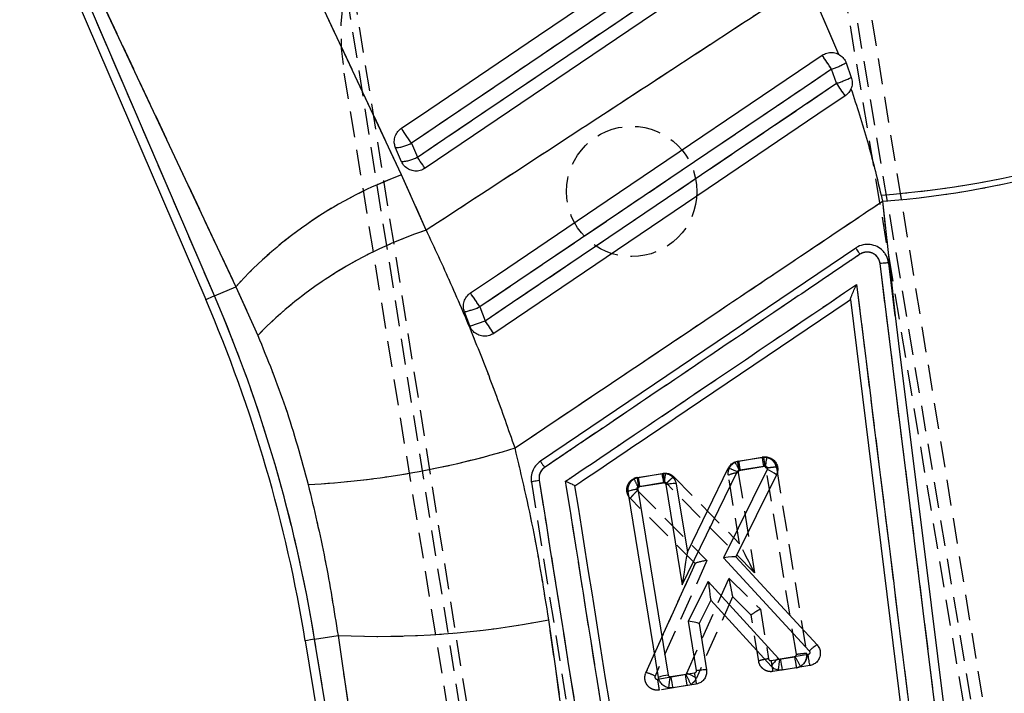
# Model space of a CAD drawing. Extents: x 15 to 185, y 7 to 146.
# Tile 32 of 39: x 76 to 100, y 112 to 129. Entities that reach past the tile are written whole.
import ezdxf

# ---------------------------------------------------------------- set-up
doc = ezdxf.new("R2010")
doc.units = 0
doc.header["$LTSCALE"] = 0.5
doc.linetypes.add('HIDDEN', pattern=[1.905, 1.27, -0.635])
doc.layers.get('0').update_dxf_attribs({"linetype": 'CONTINUOUS'})
doc.styles.add('SLDTEXTSTYLE0', font='TXT', dxfattribs={"width": 0.75})
doc.dimstyles.new('SLDDIMSTYLE0', dxfattribs={"dimtxt": 1.75, "dimasz": 1.651, "dimexe": 0, "dimexo": 0.0625, "dimgap": 0.4375, "dimtad": 1, "dimdec": 0, "dimrnd": 1e-09, "dimzin": 12, "dimtxsty": 'SLDTEXTSTYLE0', "dimsah": 1, "dimcen": 0.09, "dimazin": 3, "dimtfac": 1, "dimtdec": 0, "dimtofl": 0, "dimtmove": 0, "dimatfit": 3, "dimtolj": 1, "dimtzin": 12})

# ---------------------------------------------------------------- blocks, each defined once
blk = doc.blocks.new('_D_5')
at = {"color": 179, "linetype": 'CONTINUOUS'}
for p, q in [((88.311, 146.402), (112.409, 146.402)), ((111.909, 65.858), (111.909, 146.402)), ((96.761, 65.858), (112.409, 65.858))]:
    blk.add_line(p, q, dxfattribs=at)
for points in [[(111.909, 146.402), (111.655, 144.751), (112.163, 144.751)], [(111.909, 65.858), (112.163, 67.509), (111.655, 67.509)]]:
    blk.add_solid(points, dxfattribs=at)
at = {"color": 179, "linetype": 'CONTINUOUS', "insert": (109.653, 101.515, 0.1), "char_height": 1.75, "attachment_point": 1, "rotation": 90, "style": 'SLDTEXTSTYLE0'}
blk.add_mtext('79', dxfattribs=at)

msp = doc.modelspace()

# ---------------------------------------------------------------- linework, layer by layer
at = {"color": 7, "linetype": 'HIDDEN'}
for p, q in [((90.9861, 85.8839), (82.5301, 139.1815)), ((82.362, 139.0669), (90.7819, 85.8917)), ((80.6108, 122.2455), (76.0853, 132.7803)), ((76.3326, 132.7082), (81.1327, 122.4697)), ((103.0617, 87.8496), (95.5978, 132.553)), ((103.2529, 87.9218), (95.853, 132.1585)), ((95.1573, 129.972), (95.9198, 128.1784)), ((102.5133, 93.5996), (96.6193, 129.8016)), ((95.875, 127.4649), (95.7522, 127.8107)), ((83.7883, 127.7126), (89.6823, 91.5106)), ((85.4442, 125.9937), (85.5912, 125.6516)), ((85.8082, 123.8588), (85.201, 125.2169)), ((96.9648, 124.72), (96.9985, 124.5686)), ((96.9985, 124.5686), (97.312, 121.7561)), ((99.0564, 106.0066), (96.941, 123.0392)), ((80.6108, 122.2455), (81.1327, 122.4697)), ((81.1327, 122.4697), (81.6723, 121.2769)), ((87.1229, 121.9756), (87.2517, 121.6339)), ((93.4699, 118.1903), (93.3846, 118.1631)), ((93.4699, 118.1903), (94.0469, 118.2844)), ((90.9814, 117.7847), (91.618, 117.8884)), ((93.4605, 117.9034), (93.8604, 115.4441)), ((94.0815, 118.059), (93.5043, 117.965)), ((94.8867, 113.4475), (94.1442, 118.0135)), ((94.3964, 118.0328), (94.3964, 118.0327)), ((94.3964, 118.0327), (95.1391, 113.4659)), ((88.3856, 117.6731), (92.4584, 92.0362)), ((90.9814, 117.7847), (90.9021, 117.7603)), ((91.6526, 117.6631), (91.0159, 117.5593)), ((93.8604, 115.4441), (91.7009, 117.6469)), ((91.8844, 117.8011), (93.4929, 116.1603)), ((93.4928, 116.1605), (93.2194, 117.8419)), ((90.9878, 117.4671), (92.6938, 115.7509)), ((91.9385, 117.6333), (91.9385, 117.6333)), ((90.8158, 117.2698), (90.8157, 117.2699)), ((92.4009, 115.6751), (90.8158, 117.2698)), ((92.6938, 115.7509), (91.4188, 112.9132)), ((91.1964, 112.9942), (92.4014, 115.6763)), ((92.4009, 115.6751), (91.1964, 112.9942)), ((92.199, 112.979), (93.2328, 115.3143)), ((93.2328, 115.3143), (94.0057, 114.5506)), ((93.3204, 114.8605), (92.4332, 112.8564)), ((93.7776, 114.4087), (93.3204, 114.8605)), ((94.0057, 114.5506), (94.203, 113.3369)), ((93.9619, 113.275), (93.7775, 114.4093)), ((83.0678, 113.8143), (83.642, 113.9078)), ((87.076, 89.1955), (83.0678, 113.8143)), ((94.2654, 113.2909), (94.8427, 113.385)), ((94.8883, 113.1168), (94.3112, 113.0227)), ((94.8883, 113.1168), (94.9864, 113.1509)), ((91.477, 112.8364), (92.1588, 112.9475)), ((92.2044, 112.6793), (91.5228, 112.5682))]:
    msp.add_line(p, q, dxfattribs=at)
at = {"color": 7, "linetype": 'CONTINUOUS'}
for p, q in [((75.8327, 132.7824), (80.3983, 122.1542)), ((80.6108, 122.2455), (76.0853, 132.7803)), ((76.3326, 132.7082), (81.1327, 122.4697)), ((95.1573, 129.972), (95.9198, 128.1784)), ((95.875, 127.4649), (95.7522, 127.8107)), ((96.1059, 127.9684), (96.2348, 127.6095)), ((85.2003, 125.5406), (85.0534, 125.8828)), ((85.4442, 125.9937), (85.5912, 125.6516)), ((85.8082, 123.8588), (85.201, 125.2169)), ((96.9648, 124.72), (96.9985, 124.5686)), ((96.9985, 124.5686), (97.312, 121.7561)), ((96.3416, 123.4195), (88.6061, 118.1852)), ((99.0564, 106.0066), (96.941, 123.0392)), ((97.312, 121.7561), (97.1514, 123.0496)), ((80.6108, 122.2455), (81.1327, 122.4697)), ((81.1327, 122.4697), (81.6723, 121.2769)), ((96.2115, 122.1564), (96.2116, 122.1557)), ((96.2116, 122.1557), (99.7303, 93.7727)), ((86.875, 121.5067), (86.7433, 121.8528)), ((87.1229, 121.9756), (87.2517, 121.6339)), ((93.4423, 118.1855), (94.079, 118.289)), ((94.079, 118.289), (94.162, 118.291)), ((91.0133, 117.7905), (91.5904, 117.8843)), ((91.5904, 117.8843), (91.6798, 117.8855)), ((92.087, 115.1554), (93.4361, 117.9291)), ((92.2125, 115.9521), (93.2174, 118.0181)), ((94.1697, 117.9855), (93.0961, 115.8164)), ((93.4784, 117.9604), (94.1138, 118.0637)), ((91.0487, 117.5653), (91.6252, 117.659)), ((94.3994, 117.8532), (93.402, 115.8381)), ((91.506, 112.8744), (90.7616, 117.4409)), ((91.7471, 112.9361), (91.0028, 117.5023)), ((91.6861, 117.6148), (92.087, 115.1554)), ((91.9385, 117.6333), (92.2125, 115.9521)), ((93.0961, 115.8164), (95.2047, 113.5303)), ((93.402, 115.8381), (95.3947, 113.6777)), ((92.7234, 115.2314), (92.2326, 114.262)), ((94.4445, 113.3446), (92.7234, 115.2314)), ((92.7884, 114.7739), (92.4981, 114.2004)), ((94.2654, 113.1547), (92.7884, 114.7739)), ((92.7884, 114.7739), (92.7884, 114.7739)), ((92.2326, 114.262), (92.4305, 113.0481)), ((92.4981, 114.2004), (92.6829, 113.0667)), ((82.8395, 113.7772), (86.8749, 88.9909)), ((83.0678, 113.8143), (83.642, 113.9078)), ((87.076, 89.1955), (83.0678, 113.8143)), ((95.173, 113.4381), (94.4924, 113.3274)), ((94.5386, 113.0593), (94.4416, 113.0593)), ((95.2203, 113.1702), (94.5386, 113.0593)), ((92.3847, 112.9847), (91.8083, 112.891)), ((91.8546, 112.6229), (91.7507, 112.6241)), ((92.4317, 112.7167), (91.8546, 112.6229))]:
    msp.add_line(p, q, dxfattribs=at)
at = {"color": 7, "linetype": 'CONTINUOUS', "flags": 128}
for points in [[(85.201, 125.2169), (80.9634, 134.2529), (80.3994, 135.4552)], [(85.1966, 126.3595), (85.8691, 126.8147), (88.5588, 128.6353), (93.5077, 131.9852)], [(93.7552, 131.6195), (93.0828, 131.1643), (90.3931, 129.3436), (85.4442, 125.9937)], [(85.5912, 125.6516), (86.2636, 126.1067), (88.9533, 127.9274), (93.9543, 131.3126)], [(94.1394, 131.0392), (93.467, 130.584), (90.7772, 128.7633), (85.7763, 125.3782)], [(86.8913, 122.317), (87.5534, 122.765), (90.2436, 124.5849), (95.5194, 128.1539)], [(95.7522, 127.8107), (95.0795, 127.3559), (92.3889, 125.5365), (87.1229, 121.9756)], [(87.2517, 121.6339), (87.9244, 122.0887), (90.615, 123.9081), (95.875, 127.4649)], [(96.0833, 127.1559), (95.4154, 126.7041), (92.7253, 124.884), (87.4615, 121.3227)], [(85.4442, 125.9937), (85.4071, 126.0486), (85.3698, 126.1036), (85.3334, 126.1574), (85.2989, 126.2084), (85.2672, 126.2553), (85.239, 126.2968), (85.2153, 126.3319), (85.1966, 126.3595)], [(85.7763, 125.3782), (85.7705, 125.3866), (85.7589, 125.4039), (85.7415, 125.4295), (85.7191, 125.4627), (85.692, 125.5026), (85.6611, 125.5483), (85.6272, 125.5984), (85.5912, 125.6516)], [(97.312, 121.7561), (97.3962, 121.0776), (98.1935, 114.652), (99.2642, 106.0168)], [(92.498, 114.2009), (92.4981, 114.2005), (92.4981, 114.2004)]]:
    msp.add_lwpolyline(points, dxfattribs=at)
at = {"color": 7, "linetype": 'HIDDEN', "flags": 128}
for points in [[(85.201, 125.2169), (80.9634, 134.2529), (80.3994, 135.4552)], [(93.7552, 131.6195), (93.0828, 131.1643), (90.3931, 129.3436), (85.4442, 125.9937)], [(85.5912, 125.6516), (86.2636, 126.1067), (88.9533, 127.9274), (93.9543, 131.3126)], [(95.7522, 127.8107), (95.0795, 127.3559), (92.3889, 125.5365), (87.1229, 121.9756)], [(87.2517, 121.6339), (87.9244, 122.0887), (90.615, 123.9081), (95.875, 127.4649)], [(85.4442, 125.9937), (85.4071, 126.0486), (85.3698, 126.1036), (85.3334, 126.1574), (85.2989, 126.2084), (85.2672, 126.2553), (85.239, 126.2968), (85.2153, 126.3319), (85.1966, 126.3595)], [(85.7763, 125.3782), (85.7705, 125.3866), (85.7589, 125.4039), (85.7415, 125.4295), (85.7191, 125.4627), (85.692, 125.5026), (85.6611, 125.5483), (85.6272, 125.5984), (85.5912, 125.6516)]]:
    msp.add_lwpolyline(points, dxfattribs=at)
at = {"color": 8, "linetype": 'CONTINUOUS', "flags": 128}
for points in [[(80.6108, 122.2455), (80.518, 122.2056), (80.4515, 122.177), (80.4116, 122.1599), (80.3983, 122.1542)], [(83.0678, 113.8143), (82.9681, 113.7981), (82.8967, 113.7865), (82.8538, 113.7795), (82.8395, 113.7772)]]:
    msp.add_lwpolyline(points, dxfattribs=at)
at = {"color": 7, "linetype": 'HIDDEN'}
msp.add_circle((90.8466, 124.8091), 1.6, dxfattribs=at)
for centre, radius, start, end in [((89.7103, 128.6768), 6, 99.24709, 189.24709), ((-10.3315, 56.1224), 128.035, 34.049703, 34.235279), ((95.0922, 129.7672), 2.0648, 288.63933, 299.40082), ((95.056, 130.0224), 2.6854, 287.75726, 296.03773), ((32.0583, 84.2079), 77.0957, 33.853714, 34.130679), ((84.9686, 126.9253), 1.046, 274.64859, 297.04617), ((85.1156, 126.5832), 1.046, 274.64809, 297.04577), ((95.1618, 148.5473), 23.8954, 274.32721, 285.94016), ((95.3812, 146.4586), 21.9496, 274.22549, 286.83488), ((88.7739, 115.5399), 10.3155, 110.26525, 137.79513), ((89.041, 114.0769), 10.3022, 108.28793, 135.66331), ((47.5062, 108.0246), 36.0298, 9.24709, 23.24709), ((-4.9233, 59.7821), 111.088, 34.045966, 34.258761), ((86.1624, 124.2959), 2.5113, 283.37373, 292.48618), ((86.0092, 124.6936), 3.3024, 285.19836, 292.10186), ((29.6517, 82.5828), 69.5899, 33.827134, 34.136085), ((81.8538, 138.4261), 20.8364, 272.9039, 287.11053), ((90.6667, 116.633), 3.119, 25.18339, 29.37893), ((99.946, 119.0648), 6.535, 187.69073, 189.68952), ((100.563, 119.17), 6.576, 187.74007, 189.72638), ((98.1322, 118.7738), 6.5741, 187.7397, 189.72665), ((93.5153, 117.1854), 0.7201, 94.36627, 114.26803), ((93.5128, 117.9125), 0.0531, 99.21883, 116.28835), ((91.03, 117.4853), 0.3033, 99.22692, 114.94711), ((87.8629, 116.1452), 3.4417, 24.18714, 27.98782), ((97.4598, 118.6606), 6.5374, 187.70002, 189.69809), ((91.0244, 117.5067), 0.0533, 99.22692, 114.30999), ((84.6146, 135.5627), 21.6767, 267.42856, 281.16146), ((102.5109, 114.5619), 8.3429, 188.76303, 190.63149), ((94.8347, 113.4347), 0.0504, 279.19246, 299.61191), ((102.9915, 114.6308), 8.2435, 188.692, 190.58296), ((92.1225, 111.7906), 3.1705, 25.40574, 30.31387), ((94.8403, 113.4133), 0.3004, 279.19246, 299.11761), ((91.0188, 112.1603), 0.8525, 62.01807, 77.97997), ((99.7227, 114.1075), 8.3431, 188.7632, 190.63159), ((92.1507, 112.9975), 0.0507, 279.20493, 298.02514), ((100.3271, 114.1983), 8.2634, 188.70575, 190.59217), ((92.1492, 113.001), 0.0545, 297.71323, 336.13896), ((89.1265, 111.2706), 3.4815, 24.42327, 28.8945), ((91.8645, 112.0551), 0.9826, 54.63525, 70.09773), ((92.1548, 112.9796), 0.3045, 297.71324, 336.12596)]:
    msp.add_arc(centre, radius, start, end, dxfattribs=at)
at = {"color": 7, "linetype": 'CONTINUOUS'}
for centre, radius, start, end in [((-10.3315, 56.1224), 128.035, 34.049703, 34.235279), ((95.0922, 129.7672), 2.0648, 288.63933, 299.40082), ((95.056, 130.0224), 2.6854, 287.75726, 296.03773), ((32.0583, 84.2079), 77.0957, 33.853714, 34.130679), ((84.9686, 126.9253), 1.046, 274.64859, 297.04617), ((85.1156, 126.5832), 1.046, 274.64809, 297.04577), ((95.1618, 148.5473), 23.8954, 274.32721, 285.94016), ((95.3812, 146.4586), 21.9496, 274.22549, 286.83488), ((88.7739, 115.5399), 10.3155, 110.26525, 137.79513), ((89.041, 114.0769), 10.3022, 108.28793, 135.66331), ((47.5062, 108.0246), 36.0298, 9.24709, 23.24709), ((-4.9233, 59.7821), 111.088, 34.045966, 34.258761), ((47.5062, 108.0246), 35.7985, 9.24709, 23.24709), ((86.1624, 124.2959), 2.5113, 283.37373, 292.48618), ((86.0092, 124.6936), 3.3024, 285.19836, 292.10186), ((29.6517, 82.5828), 69.5899, 33.827134, 34.136085), ((81.8538, 138.4261), 20.8364, 272.9039, 287.11053), ((100.6405, 119.1868), 6.6226, 187.79154, 189.76389), ((98.1729, 118.7875), 6.6442, 187.81292, 189.77881), ((94.1222, 118.0123), 0.0521, 84.92416, 99.29884), ((93.7791, 117.0421), 1.0211, 52.5944, 67.50991), ((91.6336, 117.608), 0.0517, 82.50181, 99.31513), ((92.1613, 115.9765), 0.0568, 333.56452, 334.51794), ((93.4214, 115.8569), 0.027, 221.37735, 224.19564), ((84.6146, 135.5627), 21.6767, 267.42856, 281.16146), ((94.9713, 112.6684), 0.8572, 127.92086, 145.43635), ((94.4848, 113.3813), 0.0545, 222.36823, 261.01709), ((94.4844, 113.3758), 0.049, 260.41966, 279.34131), ((102.8644, 114.6316), 8.473, 188.8545, 190.69428), ((91.8022, 112.2181), 0.7201, 94.38673, 114.29082), ((93.5734, 112.4828), 1.8281, 167.09367, 175.56909), ((91.8004, 112.9388), 0.0485, 259.26939, 279.36618), ((100.218, 114.2051), 8.5118, 188.88158, 190.71298)]:
    msp.add_arc(centre, radius, start, end, dxfattribs=at)
for centre, major_axis, ratio, start_param, end_param in [((84.2156, 123.9537), (-6.1491, 17.3657), 0.9895709, 4.4756876, 4.9438751), ((92.0926, 115.1339), (0.1199, 0.8177), 0.0104766, 0.0330184, 1.5461301), ((93.1017, 115.7949), (0.2999, 0.0431), 0.0726158, 0.0498859, 1.5790594), ((92.729, 115.21), (-0.0594, 0.4361), 0.0060594, 1.5208272, 3.1328125), ((92.2382, 114.2406), (0.2598, -0.0402), 0.0773217, 0.025198, 1.6043476)]:
    msp.add_ellipse(centre, major_axis=major_axis, ratio=ratio, start_param=start_param, end_param=end_param, dxfattribs=at)
at = {"color": 7, "linetype": 'HIDDEN'}
for centre, major_axis, ratio, start_param, end_param in [((84.2156, 123.9537), (-6.1491, 17.3657), 0.9895709, 4.4756876, 4.9438751), ((93.866, 115.4227), (-0.3732, 0.7377), 0.0056456, 4.7385756, 6.2653879), ((92.6994, 115.7294), (0.2981, 0.0543), 0.0728729, 1.5763433, 3.0915304), ((93.2384, 115.2929), (-0.082, 0.4324), 0.0034584, 1.5205816, 3.1365814), ((94.0113, 114.5292), (0.2336, 0.1205), 0.0822269, 1.5523886, 3.1147969)]:
    msp.add_ellipse(centre, major_axis=major_axis, ratio=ratio, start_param=start_param, end_param=end_param, dxfattribs=at)
at = {"color": 7, "linetype": 'CONTINUOUS'}
for points, knots in [([(102.5926, 125.8198), (102.5466, 126.2062), (102.4522, 127.0005), (102.2108, 128.1879), (101.8903, 129.3781), (101.4893, 130.5436), (101.0118, 131.6796), (100.4684, 132.7614), (100.0234, 133.5223), (99.7691, 133.9179), (99.7251, 133.9864)], [0, 0, 0, 0, 0.1335623, 0.2746146, 0.4156312, 0.5566104, 0.6975572, 0.8384761, 0.9720518, 1, 1, 1, 1]), ([(95.1573, 129.972), (93.4892, 128.8804), (90.3736, 126.8416), (87.2565, 124.8051), (85.8082, 123.8588)], [0, 0, 0, 0, 0.53537921, 1, 1, 1, 1]), ([(95.5194, 128.1539), (95.5562, 128.1742), (95.632, 128.2158), (95.7645, 128.2281), (95.8621, 128.2065), (95.9107, 128.1829), (95.9198, 128.1784)], [0, 0, 0, 0, 0.2976338, 0.6126166, 0.9272894, 1, 1, 1, 1]), ([(95.9198, 128.1784), (95.9567, 128.1546), (96.0304, 128.1068), (96.0838, 128.024), (96.1029, 127.9759), (96.1059, 127.9684)], [0, 0, 0, 0, 0.4572716, 0.9144478, 1, 1, 1, 1]), ([(96.2348, 127.6095), (96.2446, 127.5695), (96.2651, 127.4865), (96.2493, 127.3904), (96.2302, 127.3407), (96.2268, 127.332)], [0, 0, 0, 0, 0.434969, 0.9007449, 1, 1, 1, 1]), ([(96.2268, 127.332), (96.2114, 127.3007), (96.1771, 127.2313), (96.1166, 127.1827), (96.0833, 127.1559)], [0, 0, 0, 0, 0.45048498, 1, 1, 1, 1]), ([(96.2268, 127.332), (96.3677, 126.9029), (96.6505, 126.0419), (96.8598, 125.1616), (96.9648, 124.72)], [0, 0, 0, 0, 0.4982918, 1, 1, 1, 1]), ([(85.0534, 125.8828), (85.043, 125.913), (85.0184, 125.9844), (85.0221, 126.1065), (85.0679, 126.2312), (85.1349, 126.3142), (85.1835, 126.3499), (85.1966, 126.3595)], [0, 0, 0, 0, 0.179463, 0.4229254, 0.6663963, 0.9098639, 1, 1, 1, 1]), ([(85.7763, 125.3782), (85.7386, 125.3575), (85.6622, 125.3156), (85.5291, 125.3034), (85.3998, 125.3331), (85.2884, 125.4046), (85.2271, 125.4824), (85.2047, 125.5312), (85.2003, 125.5406)], [0, 0, 0, 0, 0.1858248, 0.3777933, 0.5697621, 0.7617304, 0.9536973, 1, 1, 1, 1]), ([(87.9842, 118.5119), (89.7256, 119.683), (92.7296, 121.703), (95.7353, 123.7207), (96.9985, 124.5686)], [0, 0, 0, 0, 0.5797189, 1, 1, 1, 1]), ([(87.9842, 118.5119), (87.8272, 118.962), (87.5131, 119.8623), (86.9858, 121.2085), (86.4211, 122.5476), (86.0125, 123.4217), (85.8082, 123.8588)], [0, 0, 0, 0, 0.2471878, 0.4943685, 0.7471867, 1, 1, 1, 1]), ([(97.0687, 123.2751), (97.0493, 123.301), (96.995, 123.374), (96.8702, 123.4629), (96.6992, 123.5148), (96.5205, 123.5065), (96.4026, 123.4595), (96.3478, 123.4235), (96.3417, 123.4196)], [0, 0, 0, 0, 0.1181506, 0.3327016, 0.5469838, 0.7606729, 0.9737119, 1, 1, 1, 1]), ([(96.446, 123.2667), (96.334, 123.1909), (95.7735, 122.8118), (93.4196, 121.2194), (90.9535, 119.5511), (88.9357, 118.1862), (88.7115, 118.0345)], [0, 0, 0, 0, 0.0434776, 0.2173877, 0.913028, 1, 1, 1, 1]), ([(96.342, 123.4198), (96.3436, 123.4176), (96.3468, 123.4132), (96.3705, 123.3785), (96.4044, 123.3283), (96.4321, 123.2872), (96.4459, 123.2666)], [0, 0, 0, 0, 0.2500007, 0.5000015, 0.7500057, 1, 1, 1, 1]), ([(96.941, 123.0392), (96.9407, 123.0417), (96.9359, 123.0796), (96.913, 123.1517), (96.8473, 123.2387), (96.7564, 123.2992), (96.6511, 123.3258), (96.5412, 123.318), (96.4777, 123.2838), (96.446, 123.2667)], [0, 0, 0, 0, 0.01144416, 0.17679392, 0.34193247, 0.50666814, 0.67098509, 0.83582677, 1, 1, 1, 1]), ([(97.1514, 123.0496), (97.1384, 123.1107), (97.1213, 123.1905), (97.0787, 123.259), (97.0687, 123.2751)], [0, 0, 0, 0, 0.76572545, 1, 1, 1, 1]), ([(97.1514, 123.0496), (97.1487, 123.0509), (97.1429, 123.0537), (97.1094, 123.0542), (97.0639, 123.0518), (97.0069, 123.0471), (96.9665, 123.0422), (96.941, 123.0392)], [0, 0, 0, 0, 0.1889569, 0.4028087, 0.6180413, 0.7591433, 1, 1, 1, 1]), ([(89.2254, 117.6954), (89.3375, 117.7712), (89.898, 118.1503), (92.2772, 119.7598), (94.5444, 121.2935), (96.3632, 122.5239)], [0, 0, 0, 0, 0.0471124, 0.2355616, 1, 1, 1, 1]), ([(96.2115, 122.1564), (96.2119, 122.1596), (96.2128, 122.1668), (96.2248, 122.2013), (96.2528, 122.2722), (96.3006, 122.3846), (96.3413, 122.4759), (96.3628, 122.523), (96.3632, 122.5239)], [0, 0, 0, 0, 0.0844743, 0.1914904, 0.3607203, 0.6670567, 0.9934892, 1, 1, 1, 1]), ([(96.3632, 122.5239), (96.9651, 117.6789), (98.162, 108.0447), (99.3573, 98.4099), (99.9516, 93.6204)], [0, 0, 0, 0, 0.50289602, 1, 1, 1, 1]), ([(86.7433, 121.8528), (86.732, 121.8938), (86.709, 121.9773), (86.7287, 122.1093), (86.7884, 122.2286), (86.8538, 122.2916), (86.8907, 122.3167), (86.8913, 122.317)], [0, 0, 0, 0, 0.2420138, 0.4928333, 0.7442064, 0.9961967, 1, 1, 1, 1]), ([(89.4556, 117.5842), (89.5177, 117.6263), (90.0281, 117.9716), (92.2801, 119.4954), (94.4701, 120.9772), (96.2116, 122.1557)], [0, 0, 0, 0, 0.027574, 0.2266559, 1, 1, 1, 1]), ([(87.4615, 121.3227), (87.4284, 121.3042), (87.3566, 121.264), (87.2284, 121.2481), (87.0967, 121.2742), (86.9818, 121.3431), (86.9095, 121.4279), (86.8834, 121.4874), (86.875, 121.5067)], [0, 0, 0, 0, 0.1604679, 0.3483251, 0.5360161, 0.7232788, 0.9100917, 1, 1, 1, 1]), ([(81.6723, 121.2769), (81.9105, 120.6921), (82.3942, 119.5041), (82.7359, 118.2521), (82.9094, 117.6164)], [0, 0, 0, 0, 0.4922502, 1, 1, 1, 1]), ([(88.8106, 114.296), (88.7001, 115.0031), (88.4788, 116.4192), (88.1492, 117.8137), (87.9842, 118.5119)], [0, 0, 0, 0, 0.4993442, 1, 1, 1, 1]), ([(88.6061, 118.1852), (88.5648, 118.151), (88.4822, 118.0825), (88.4028, 117.934), (88.3735, 117.7921), (88.3825, 117.7037), (88.3856, 117.6735)], [0, 0, 0, 0, 0.2723184, 0.5446225, 0.8445848, 1, 1, 1, 1]), ([(88.6061, 118.1852), (88.6078, 118.1831), (88.6111, 118.1788), (88.6351, 118.1447), (88.6695, 118.0953), (88.6975, 118.0548), (88.7115, 118.0345)], [0, 0, 0, 0, 0.25000177, 0.50000559, 0.75000332, 1, 1, 1, 1]), ([(93.2174, 118.0181), (93.2304, 118.04), (93.261, 118.0916), (93.3377, 118.1559), (93.4067, 118.1754), (93.4423, 118.1855)], [0, 0, 0, 0, 0.2632315, 0.6197681, 1, 1, 1, 1]), ([(93.4423, 118.1855), (93.4426, 118.1827), (93.443, 118.1772), (93.4496, 118.1345), (93.4596, 118.072), (93.4689, 118.0163), (93.4752, 117.9786), (93.4771, 117.9677), (93.4784, 117.9604)], [0, 0, 0, 0, 0.227481, 0.4549647, 0.6824521, 0.909935, 0.9392178, 1, 1, 1, 1]), ([(94.1619, 118.291), (94.1607, 118.2884), (94.1582, 118.2831), (94.1507, 118.2406), (94.1414, 118.1778), (94.1336, 118.1185), (94.1287, 118.0799), (94.1274, 118.0685), (94.1268, 118.0642)], [0, 0, 0, 0, 0.2266035, 0.4532082, 0.6798061, 0.9064192, 0.9645857, 1, 1, 1, 1]), ([(94.162, 118.291), (94.1959, 118.2834), (94.2638, 118.2681), (94.3485, 118.2041), (94.4082, 118.1179), (94.4351, 118.0166), (94.4292, 117.9245), (94.4076, 117.873), (94.3994, 117.8532)], [0, 0, 0, 0, 0.1781161, 0.3562199, 0.5345188, 0.7124726, 0.8895993, 1, 1, 1, 1]), ([(88.7115, 118.0345), (88.6967, 118.0231), (88.6532, 117.9897), (88.6023, 117.9165), (88.5699, 117.8189), (88.5742, 117.7538), (88.5763, 117.7214)], [0, 0, 0, 0, 0.15619914, 0.45712998, 0.72973398, 1, 1, 1, 1]), ([(91.6799, 117.8855), (91.6785, 117.8829), (91.6759, 117.8777), (91.6675, 117.8353), (91.6569, 117.772), (91.6473, 117.7085), (91.6418, 117.6696), (91.6404, 117.6593)], [0, 0, 0, 0, 0.2265451, 0.453086, 0.6796325, 0.9149068, 1, 1, 1, 1]), ([(91.6798, 117.8855), (91.7134, 117.8775), (91.7805, 117.8615), (91.8632, 117.7969), (91.9182, 117.7177), (91.9323, 117.6588), (91.9385, 117.6333)], [0, 0, 0, 0, 0.26558712, 0.53115748, 0.79703304, 1, 1, 1, 1]), ([(93.2174, 118.0181), (93.2214, 118.0184), (93.2295, 118.019), (93.2801, 118), (93.3513, 117.9694), (93.4078, 117.9425), (93.4361, 117.9291)], [0, 0, 0, 0, 0.249999, 0.5000007, 0.7499975, 1, 1, 1, 1]), ([(93.4361, 117.9291), (93.4387, 117.9334), (93.4439, 117.9419), (93.4535, 117.95), (93.4648, 117.9568), (93.4728, 117.9589), (93.4784, 117.9604)], [0, 0, 0, 0, 0.27965405, 0.54686036, 0.68419124, 1, 1, 1, 1]), ([(94.1268, 118.0642), (94.1308, 118.0633), (94.141, 118.0612), (94.1556, 118.0525), (94.168, 118.0383), (94.1749, 118.0211), (94.1761, 118.0026), (94.1718, 117.9912), (94.1697, 117.9855)], [0, 0, 0, 0, 0.1172545, 0.2992189, 0.4774522, 0.652619, 0.8269428, 1, 1, 1, 1]), ([(88.3855, 117.6742), (88.388, 117.6769), (88.3931, 117.6823), (88.4366, 117.6947), (88.4997, 117.7084), (88.5508, 117.7168), (88.5763, 117.721)], [0, 0, 0, 0, 0.2500007, 0.4999989, 0.7500008, 1, 1, 1, 1]), ([(88.5763, 117.7214), (89.5194, 111.7899), (90.8783, 103.2442), (92.238, 94.7004), (92.654, 92.0867)], [0, 0, 0, 0, 0.6940825, 1, 1, 1, 1]), ([(89.2254, 117.6954), (89.2263, 117.695), (89.2315, 117.6927), (89.2622, 117.6795), (89.3142, 117.6564), (89.3753, 117.628), (89.4198, 117.6061), (89.4482, 117.5907), (89.4532, 117.5863), (89.4556, 117.5842)], [0, 0, 0, 0, 0.0086899, 0.0491792, 0.2890719, 0.4965278, 0.67775, 0.8499668, 1, 1, 1, 1]), ([(93.2327, 92.5031), (92.5636, 96.7078), (91.2275, 105.1046), (89.8921, 113.5027), (89.2254, 117.6954)], [0, 0, 0, 0, 0.50076, 1, 1, 1, 1]), ([(90.7616, 117.4409), (90.7595, 117.4753), (90.7553, 117.5441), (90.7927, 117.6427), (90.8583, 117.723), (90.9368, 117.7725), (90.9917, 117.7854), (91.0133, 117.7905)], [0, 0, 0, 0, 0.21555966, 0.43114155, 0.64604269, 0.86063925, 1, 1, 1, 1]), ([(91.0487, 117.5653), (91.0438, 117.5954), (91.0339, 117.6556), (91.0222, 117.7293), (91.0144, 117.7805), (91.0136, 117.7871), (91.0133, 117.7905)], [0, 0, 0, 0, 0.2500038, 0.5000032, 0.7500024, 1, 1, 1, 1]), ([(91.6404, 117.6593), (91.6445, 117.6584), (91.6547, 117.6562), (91.6688, 117.6474), (91.6811, 117.6332), (91.6844, 117.6211), (91.6861, 117.6148)], [0, 0, 0, 0, 0.1876628, 0.4528767, 0.7182383, 1, 1, 1, 1]), ([(91.9385, 117.6333), (91.9342, 117.6356), (91.9258, 117.6402), (91.867, 117.6381), (91.7838, 117.6298), (91.7186, 117.6198), (91.6861, 117.6148)], [0, 0, 0, 0, 0.24999893, 0.50000041, 0.75000049, 1, 1, 1, 1]), ([(82.9094, 117.6164), (83.0551, 117.0039), (83.3468, 115.7773), (83.5436, 114.5315), (83.642, 113.9078)], [0, 0, 0, 0, 0.4993484, 1, 1, 1, 1]), ([(93.4058, 92.7193), (93.4034, 92.7348), (93.3163, 93.2828), (92.8909, 95.9608), (91.5767, 104.2332), (90.3469, 111.9739), (89.4556, 117.5842)], [0, 0, 0, 0, 0.0018694, 0.0661233, 0.3231392, 1, 1, 1, 1]), ([(91.0028, 117.5023), (90.9708, 117.4967), (90.9066, 117.4856), (90.8266, 117.4675), (90.7713, 117.4512), (90.7649, 117.4444), (90.7616, 117.441)], [0, 0, 0, 0, 0.2499998, 0.4999986, 0.7500004, 1, 1, 1, 1]), ([(91.0028, 117.5023), (91.0025, 117.5054), (91.0016, 117.5142), (91.0044, 117.5292), (91.0131, 117.5454), (91.0272, 117.558), (91.04, 117.5636), (91.0474, 117.565), (91.0487, 117.5653)], [0, 0, 0, 0, 0.1105938, 0.3081734, 0.5231782, 0.7380676, 0.9551916, 1, 1, 1, 1]), ([(92.1303, 90.7676), (91.8871, 92.523), (90.8003, 100.3671), (89.6801, 108.209), (88.8106, 114.296)], [0, 0, 0, 0, 0.2237799, 1, 1, 1, 1]), ([(83.642, 113.9078), (84.5348, 107.8289), (85.734, 99.6633), (86.9277, 91.4996), (87.2328, 89.4133)], [0, 0, 0, 0, 0.7444505, 1, 1, 1, 1]), ([(95.3946, 113.6779), (95.391, 113.6776), (95.384, 113.6771), (95.3482, 113.6523), (95.2985, 113.6127), (95.2558, 113.5759), (95.2243, 113.548), (95.2132, 113.538), (95.2047, 113.5303)], [0, 0, 0, 0, 0.2205144, 0.4410281, 0.6615422, 0.8820558, 0.9098971, 1, 1, 1, 1]), ([(95.3947, 113.6777), (95.4155, 113.6499), (95.4571, 113.5943), (95.4799, 113.4907), (95.4691, 113.3867), (95.4238, 113.2921), (95.3501, 113.2184), (95.2767, 113.1819), (95.2318, 113.1726), (95.2203, 113.1702)], [0, 0, 0, 0, 0.1585409, 0.3171043, 0.475145, 0.6324503, 0.789283, 0.9461177, 1, 1, 1, 1]), ([(94.4763, 113.3275), (94.4746, 113.3173), (94.4705, 113.2924), (94.4622, 113.2401), (94.4524, 113.1739), (94.4442, 113.111), (94.4399, 113.068), (94.441, 113.0622), (94.4416, 113.0593)], [0, 0, 0, 0, 0.0753453, 0.1835859, 0.3876907, 0.5917923, 0.7958947, 1, 1, 1, 1]), ([(95.2047, 113.5303), (95.2076, 113.5266), (95.2143, 113.5181), (95.2196, 113.5016), (95.2195, 113.4828), (95.2143, 113.4687), (95.2061, 113.4563), (95.1949, 113.4458), (95.1818, 113.4399), (95.1742, 113.4384), (95.173, 113.4381)], [0, 0, 0, 0, 0.11710763, 0.27335384, 0.4292877, 0.58521103, 0.6452249, 0.80619389, 0.96706917, 1, 1, 1, 1]), ([(95.2202, 113.1702), (95.2195, 113.1729), (95.2182, 113.1782), (95.2105, 113.2207), (95.1995, 113.2832), (95.1876, 113.3524), (95.1786, 113.4055), (95.1742, 113.4308), (95.173, 113.4381)], [0, 0, 0, 0, 0.2032184, 0.4064431, 0.6096611, 0.8128839, 0.9462774, 1, 1, 1, 1]), ([(92.4305, 113.0481), (92.4309, 113.0445), (92.4319, 113.0346), (92.4282, 113.0186), (92.4202, 113.0055), (92.4093, 112.9948), (92.3982, 112.9879), (92.3884, 112.9856), (92.3847, 112.9847)], [0, 0, 0, 0, 0.1282884, 0.3428532, 0.5573566, 0.651088, 0.8702821, 1, 1, 1, 1]), ([(92.4305, 113.0481), (92.4529, 113.0516), (92.4996, 113.0589), (92.5691, 113.0674), (92.6299, 113.0724), (92.6735, 113.0728), (92.6798, 113.0688), (92.6829, 113.0668)], [0, 0, 0, 0, 0.1723327, 0.3593962, 0.5729317, 0.7864658, 1, 1, 1, 1]), ([(92.6829, 113.0667), (92.685, 113.0323), (92.6894, 112.9635), (92.6519, 112.8648), (92.5864, 112.7843), (92.508, 112.7347), (92.4532, 112.7218), (92.4317, 112.7167)], [0, 0, 0, 0, 0.2157237, 0.4314761, 0.6466475, 0.8615603, 1, 1, 1, 1]), ([(94.4416, 113.0593), (94.4079, 113.0679), (94.3411, 113.0848), (94.2905, 113.1315), (94.2654, 113.1547)], [0, 0, 0, 0, 0.50355702, 1, 1, 1, 1]), ([(91.7507, 112.6241), (91.7174, 112.6338), (91.6509, 112.6532), (91.5711, 112.7221), (91.5229, 112.7998), (91.5106, 112.8539), (91.506, 112.8744)], [0, 0, 0, 0, 0.2767152, 0.5534164, 0.8303451, 1, 1, 1, 1]), ([(91.7914, 112.8912), (91.7874, 112.8922), (91.7775, 112.8947), (91.7637, 112.9039), (91.7518, 112.9183), (91.7487, 112.9301), (91.7471, 112.9361)], [0, 0, 0, 0, 0.1819569, 0.4566388, 0.7274838, 1, 1, 1, 1]), ([(92.3847, 112.9847), (92.3861, 112.9767), (92.3904, 112.9513), (92.3994, 112.8983), (92.4111, 112.8297), (92.422, 112.7672), (92.4297, 112.7248), (92.431, 112.7194), (92.4317, 112.7167)], [0, 0, 0, 0, 0.0590248, 0.1871386, 0.390354, 0.5935667, 0.7967855, 1, 1, 1, 1])]:
    msp.add_open_spline(points, degree=3, knots=knots, dxfattribs=at)
at = {"color": 7, "linetype": 'HIDDEN'}
for points, knots in [([(95.1573, 129.972), (93.4892, 128.8804), (90.3736, 126.8416), (87.2565, 124.8051), (85.8082, 123.8588)], [0, 0, 0, 0, 0.53537921, 1, 1, 1, 1]), ([(96.2268, 127.332), (96.3677, 126.9029), (96.6505, 126.0419), (96.8598, 125.1616), (96.9648, 124.72)], [0, 0, 0, 0, 0.4982918, 1, 1, 1, 1]), ([(87.9842, 118.5119), (89.7256, 119.683), (92.7296, 121.703), (95.7353, 123.7207), (96.9985, 124.5686)], [0, 0, 0, 0, 0.5797189, 1, 1, 1, 1]), ([(87.9842, 118.5119), (87.8272, 118.962), (87.5131, 119.8623), (86.9858, 121.2085), (86.4211, 122.5476), (86.0125, 123.4217), (85.8082, 123.8588)], [0, 0, 0, 0, 0.2471878, 0.4943685, 0.7471867, 1, 1, 1, 1]), ([(96.446, 123.2667), (96.334, 123.1909), (95.7735, 122.8118), (93.4196, 121.2194), (90.9535, 119.5511), (88.9357, 118.1862), (88.7115, 118.0345)], [0, 0, 0, 0, 0.0434776, 0.2173877, 0.913028, 1, 1, 1, 1]), ([(96.941, 123.0392), (96.9407, 123.0417), (96.9359, 123.0796), (96.913, 123.1517), (96.8473, 123.2387), (96.7564, 123.2992), (96.6511, 123.3258), (96.5412, 123.318), (96.4777, 123.2838), (96.446, 123.2667)], [0, 0, 0, 0, 0.01144416, 0.17679392, 0.34193247, 0.50666814, 0.67098509, 0.83582677, 1, 1, 1, 1]), ([(89.2254, 117.6954), (89.3375, 117.7712), (89.898, 118.1503), (92.2772, 119.7598), (94.5444, 121.2935), (96.3632, 122.5239)], [0, 0, 0, 0, 0.0471124, 0.2355616, 1, 1, 1, 1]), ([(96.3632, 122.5239), (96.9651, 117.6789), (98.162, 108.0447), (99.3573, 98.4099), (99.9516, 93.6204)], [0, 0, 0, 0, 0.50289602, 1, 1, 1, 1]), ([(81.6723, 121.2769), (81.9105, 120.6921), (82.3942, 119.5041), (82.7359, 118.2521), (82.9094, 117.6164)], [0, 0, 0, 0, 0.4922502, 1, 1, 1, 1]), ([(88.8106, 114.296), (88.7001, 115.0031), (88.4788, 116.4192), (88.1492, 117.8137), (87.9842, 118.5119)], [0, 0, 0, 0, 0.4993442, 1, 1, 1, 1]), ([(93.2194, 117.8419), (93.2194, 117.8419), (93.2136, 117.8755), (93.2145, 117.9459), (93.2503, 118.0451), (93.312, 118.119), (93.3622, 118.1523), (93.3846, 118.1631), (93.3846, 118.1631)], [0, 0, 0, 0, 0.000157, 0.2653014, 0.5360363, 0.8065936, 0.9998443, 1, 1, 1, 1]), ([(94.0469, 118.2844), (94.0469, 118.2844), (94.0807, 118.2886), (94.1493, 118.29), (94.2459, 118.2548), (94.3261, 118.1913), (94.3762, 118.1128), (94.3925, 118.0565), (94.3964, 118.0328), (94.3964, 118.0328)], [0, 0, 0, 0, 0.0001262, 0.2143718, 0.4244391, 0.6346946, 0.8481524, 0.9999761, 1, 1, 1, 1]), ([(94.3964, 118.0327), (94.3874, 118.0662), (94.3694, 118.1332), (94.302, 118.2152), (94.2137, 118.2707), (94.1237, 118.292), (94.0682, 118.2865), (94.0469, 118.2844)], [0, 0, 0, 0, 0.21676, 0.4335231, 0.650275, 0.8659693, 1, 1, 1, 1]), ([(88.7115, 118.0345), (88.6967, 118.0231), (88.6532, 117.9897), (88.6023, 117.9165), (88.5699, 117.8189), (88.5742, 117.7538), (88.5763, 117.7214)], [0, 0, 0, 0, 0.15619914, 0.45712998, 0.72973398, 1, 1, 1, 1]), ([(91.618, 117.8884), (91.618, 117.8884), (91.6448, 117.8918), (91.7065, 117.8948), (91.8015, 117.8676), (91.8591, 117.8259), (91.8844, 117.8011), (91.8844, 117.8011)], [0, 0, 0, 0, 0.000204, 0.2791799, 0.6327477, 0.9997978, 1, 1, 1, 1]), ([(93.4893, 117.9601), (93.4856, 117.958), (93.4766, 117.9527), (93.4661, 117.9395), (93.4593, 117.922), (93.4601, 117.9096), (93.4605, 117.9034)], [0, 0, 0, 0, 0.1892008, 0.4564107, 0.7289277, 1, 1, 1, 1]), ([(94.1442, 118.0135), (94.1431, 118.0178), (94.1407, 118.028), (94.1313, 118.0422), (94.1169, 118.0537), (94.0996, 118.0602), (94.0876, 118.0594), (94.0815, 118.059)], [0, 0, 0, 0, 0.151933, 0.36949, 0.5817654, 0.7900635, 1, 1, 1, 1]), ([(94.3964, 118.0328), (94.3922, 118.035), (94.3838, 118.0394), (94.325, 118.0371), (94.2419, 118.0286), (94.1767, 118.0186), (94.1442, 118.0135)], [0, 0, 0, 0, 0.24999979, 0.49999979, 0.74999896, 1, 1, 1, 1]), ([(88.5763, 117.7214), (89.5194, 111.7899), (90.8783, 103.2442), (92.238, 94.7004), (92.654, 92.0867)], [0, 0, 0, 0, 0.6940825, 1, 1, 1, 1]), ([(93.2327, 92.5031), (92.5636, 96.7078), (91.2275, 105.1046), (89.8921, 113.5027), (89.2254, 117.6954)], [0, 0, 0, 0, 0.50076, 1, 1, 1, 1]), ([(90.8157, 117.2699), (90.7993, 117.2891), (90.7607, 117.3344), (90.7281, 117.4238), (90.7245, 117.5261), (90.7545, 117.6237), (90.8146, 117.7068), (90.8715, 117.7455), (90.9021, 117.7603), (90.9021, 117.7603)], [0, 0, 0, 0, 0.1302953, 0.3061319, 0.4794887, 0.6515089, 0.8246567, 0.9998966, 1, 1, 1, 1]), ([(91.7009, 117.6469), (91.7008, 117.647), (91.6961, 117.6516), (91.6853, 117.6591), (91.6683, 117.6642), (91.6573, 117.6634), (91.6526, 117.6631)], [0, 0, 0, 0, 0.013327, 0.374579, 0.735032, 1, 1, 1, 1]), ([(91.8844, 117.8011), (91.8802, 117.8003), (91.8718, 117.7987), (91.8285, 117.7647), (91.7694, 117.7127), (91.7237, 117.6688), (91.7009, 117.6469)], [0, 0, 0, 0, 0.2500008, 0.4999982, 0.7500012, 1, 1, 1, 1]), ([(82.9094, 117.6164), (83.0551, 117.0039), (83.3468, 115.7773), (83.5436, 114.5315), (83.642, 113.9078)], [0, 0, 0, 0, 0.4993484, 1, 1, 1, 1]), ([(90.8157, 117.2699), (90.8155, 117.2714), (90.8152, 117.2746), (90.8237, 117.2883), (90.8387, 117.3079), (90.86, 117.3332), (90.8868, 117.363), (90.9178, 117.3962), (90.952, 117.4315), (90.9759, 117.4552), (90.9878, 117.4671)], [0, 0, 0, 0, 0.1250007, 0.2499995, 0.3749971, 0.4999991, 0.6250004, 0.7500014, 0.8750032, 1, 1, 1, 1]), ([(91.0025, 117.5553), (90.9973, 117.5522), (90.9871, 117.5462), (90.9766, 117.5312), (90.9712, 117.5138), (90.9719, 117.4952), (90.9779, 117.4789), (90.9849, 117.4706), (90.9878, 117.4671)], [0, 0, 0, 0, 0.1699185, 0.339769, 0.5117633, 0.688169, 0.8687658, 1, 1, 1, 1]), ([(92.1303, 90.7676), (91.8871, 92.523), (90.8003, 100.3671), (89.6801, 108.209), (88.8106, 114.296)], [0, 0, 0, 0, 0.2237799, 1, 1, 1, 1]), ([(83.642, 113.9078), (84.5348, 107.8289), (85.734, 99.6633), (86.9277, 91.4996), (87.2328, 89.4133)], [0, 0, 0, 0, 0.7444505, 1, 1, 1, 1]), ([(94.203, 113.3369), (94.171, 113.3313), (94.1068, 113.3201), (94.0269, 113.3018), (93.9716, 113.2854), (93.9651, 113.2784), (93.9619, 113.275)], [0, 0, 0, 0, 0.2500012, 0.4999999, 0.7500006, 1, 1, 1, 1]), ([(94.203, 113.3369), (94.204, 113.3327), (94.2065, 113.3224), (94.2158, 113.3081), (94.2303, 113.2965), (94.2475, 113.2899), (94.2595, 113.2906), (94.2654, 113.2909)], [0, 0, 0, 0, 0.1516419, 0.3704451, 0.5843688, 0.7949034, 1, 1, 1, 1]), ([(94.8596, 113.3909), (94.8645, 113.3944), (94.8745, 113.4013), (94.884, 113.4172), (94.888, 113.4332), (94.8871, 113.4434), (94.8867, 113.4475)], [0, 0, 0, 0, 0.270065, 0.539969, 0.8133709, 1, 1, 1, 1]), ([(94.8867, 113.4475), (94.9033, 113.4501), (94.9498, 113.4574), (95.021, 113.4662), (95.0861, 113.4716), (95.1297, 113.4719), (95.136, 113.4679), (95.1391, 113.4659)], [0, 0, 0, 0, 0.127858, 0.359221, 0.5728152, 0.7864076, 1, 1, 1, 1]), ([(95.1391, 113.4659), (95.1391, 113.4659), (95.1426, 113.4434), (95.1455, 113.3868), (95.1247, 113.2978), (95.0703, 113.2104), (95.016, 113.1678), (94.9865, 113.1509), (94.9864, 113.1509)], [0, 0, 0, 0, 0.0001624, 0.1837417, 0.4538007, 0.7251312, 0.9998383, 1, 1, 1, 1]), ([(94.9864, 113.1509), (95.0146, 113.1703), (95.071, 113.2092), (95.1247, 113.2987), (95.1466, 113.3879), (95.1412, 113.4438), (95.1391, 113.4659)], [0, 0, 0, 0, 0.2734471, 0.5468513, 0.8212591, 1, 1, 1, 1]), ([(94.3112, 113.0227), (94.3112, 113.0227), (94.2774, 113.0184), (94.2085, 113.0174), (94.1117, 113.0529), (94.0315, 113.1169), (93.9818, 113.1955), (93.966, 113.2515), (93.9619, 113.275), (93.9619, 113.275)], [0, 0, 0, 0, 0.00012419, 0.21474405, 0.42566756, 0.63648135, 0.85016793, 0.999873, 1, 1, 1, 1]), ([(91.5228, 112.5682), (91.5228, 112.5682), (91.4894, 112.5619), (91.4202, 112.5636), (91.3237, 112.5977), (91.2436, 112.6617), (91.1882, 112.749), (91.1642, 112.8512), (91.1739, 112.9355), (91.1905, 112.9815), (91.1964, 112.9942), (91.1964, 112.9942)], [0, 0, 0, 0, 0.00009284, 0.15615025, 0.30958476, 0.4629361, 0.61830669, 0.77609353, 0.93574994, 0.99991197, 1, 1, 1, 1]), ([(91.4188, 112.9132), (91.4179, 112.9109), (91.4147, 112.9028), (91.4131, 112.8875), (91.4174, 112.8691), (91.4275, 112.8532), (91.4419, 112.8418), (91.4591, 112.8353), (91.471, 112.836), (91.477, 112.8364)], [0, 0, 0, 0, 0.0636715, 0.22384493, 0.38413193, 0.54213169, 0.69657094, 0.84853541, 1, 1, 1, 1]), ([(92.3455, 112.7475), (92.3566, 112.7552), (92.3957, 112.7823), (92.4176, 112.8255), (92.4332, 112.8564)], [0, 0, 0, 0, 0.2840511, 1, 1, 1, 1])]:
    msp.add_open_spline(points, degree=3, knots=knots, dxfattribs=at)

# ---------------------------------------------------------------- dimensions: what is measured, and where the dimension line sits
at = {"color": 179, "linetype": 'CONTINUOUS'}
dim = msp.add_linear_dim(base=(111.9093, 146.4023), p1=(96.2611, 65.8576), p2=(87.8112, 146.4023), angle=90, dimstyle='SLDDIMSTYLE0', dxfattribs=at)
dim.commit()
dim.dimension.update_dxf_attribs({"geometry": '_D_5', "text_midpoint": (111.9093, 103.5192), "dimtype": 160})

doc.saveas('drawing.dxf')
